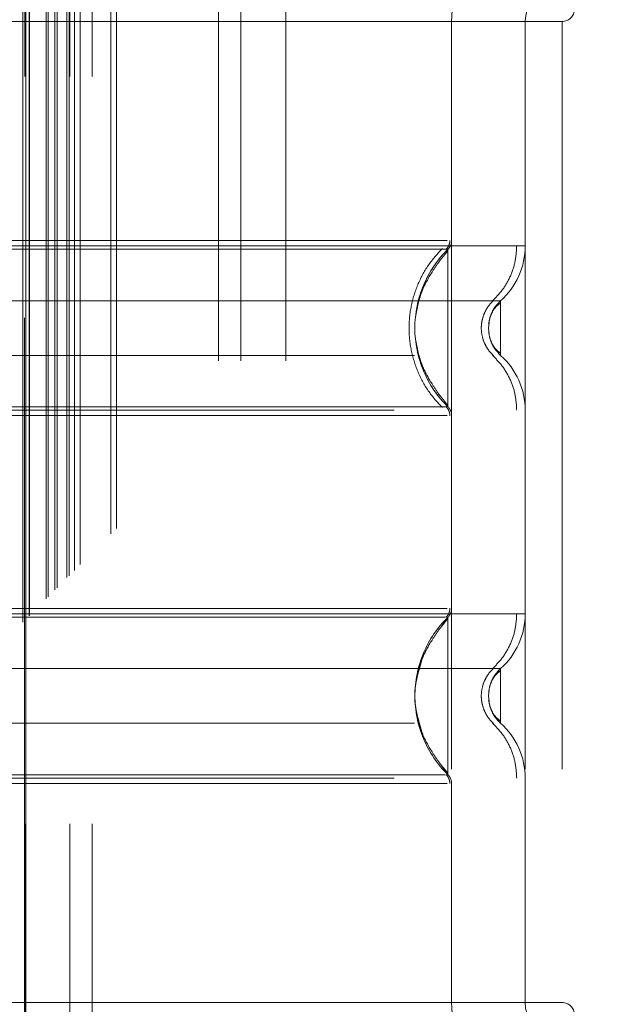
# Model space of a CAD drawing. Header units: inches. Extents: x 0.2 to 10.7, y 0.2 to 7.9.
# Tile 53 of 105: x 3.0968 to 3.1747, y 4.3065 to 4.4382. Entities that reach past the tile are written whole.
import ezdxf

# ---------------------------------------------------------------- set-up
doc = ezdxf.new("R2010")
doc.units = ezdxf.units.IN
doc.header["$MEASUREMENT"] = 0
doc.linetypes.add('HIDDEN', pattern=[0.07500000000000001, 0.05, -0.025])
doc.layers.add('DIMENSIONS', color=140, linetype='Continuous')
doc.styles.add('SLDTEXTSTYLE0', font='TXT', dxfattribs={"width": 0.7})
doc.dimstyles.new('SLDDIMSTYLE0', dxfattribs={"dimtxt": 0.0849609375, "dimasz": 0.13, "dimexe": 0, "dimexo": 0.0625, "dimgap": 0.021240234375, "dimtad": 0, "dimtih": 1, "dimtoh": 1, "dimlfac": 12, "dimrnd": 1e-09, "dimzin": 12, "dimdsep": 46, "dimtxsty": 'SLDTEXTSTYLE0', "dimsah": 1, "dimcen": 0.09, "dimadec": 0, "dimazin": 3, "dimtfac": 1, "dimtofl": 0, "dimtmove": 0, "dimatfit": 3, "dimfxl": 0, "dimfrac": 2, "dimtolj": 1, "dimtzin": 12, "dimarcsym": 0})

# ---------------------------------------------------------------- blocks, each defined once
blk = doc.blocks.new('_D_1')
at = {"layer": 'DIMENSIONS'}
for p, q in [((3.267523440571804, 4.623208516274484), (2.595010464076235, 4.623208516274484)), ((2.720010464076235, 4.623208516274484), (2.720010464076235, 4.082856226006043)), ((2.558436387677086, 3.928805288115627), (2.529906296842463, 3.928805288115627)), ((2.529906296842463, 3.928805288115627), (2.529906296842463, 3.793774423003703)), ((2.881584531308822, 3.928805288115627), (2.910114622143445, 3.928805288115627)), ((2.910114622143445, 3.928805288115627), (2.910114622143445, 3.793774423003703)), ((2.529906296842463, 3.793774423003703), (2.558436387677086, 3.793774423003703)), ((2.910114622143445, 3.793774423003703), (2.881584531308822, 3.793774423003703)), ((2.720010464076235, 3.132930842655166), (2.720010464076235, 3.774754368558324)), ((3.267523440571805, 3.132930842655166), (2.595010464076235, 3.132930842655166))]:
    blk.add_line(p, q, dxfattribs=at)
for points in [[(2.720010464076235, 4.623208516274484), (2.700010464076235, 4.493208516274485), (2.740010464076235, 4.493208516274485)], [(2.720010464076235, 3.132930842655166), (2.740010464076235, 3.262930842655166), (2.700010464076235, 3.262930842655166)]]:
    blk.add_solid(points, dxfattribs=at)
at = {"layer": 'DIMENSIONS', "char_height": 0.08333333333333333, "attachment_point": 1, "style": 'SLDTEXTSTYLE0'}
for s, insert in [('17.88', (2.558436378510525, 4.055247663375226)), ('454.2', (2.558436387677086, 3.901196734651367))]:
    blk.add_mtext(s, dxfattribs=dict(at, insert=insert))

msp = doc.modelspace()

# ---------------------------------------------------------------- linework, layer by layer
at = {"color": 7, "linetype": 'HIDDEN', "lineweight": 18}
for p, q in [((3.097250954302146, 2.95761668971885), (3.097250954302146, 4.798522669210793)), ((3.097463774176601, 4.798295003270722), (3.097463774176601, 2.957847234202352)), ((3.097667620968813, 4.798106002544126), (3.097667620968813, 2.958033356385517)), ((3.097667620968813, 2.958033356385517), (3.097667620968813, 4.798106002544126)), ((3.098084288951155, 2.958450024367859), (3.098084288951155, 4.797689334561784)), ((3.098131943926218, 2.958480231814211), (3.098131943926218, 4.797646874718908)), ((3.100375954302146, 2.96074168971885), (3.100375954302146, 4.795397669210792)), ((3.100375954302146, 2.96074168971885), (3.100375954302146, 4.795397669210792)), ((3.100616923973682, 2.960982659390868), (3.100616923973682, 4.795156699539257)), ((3.101546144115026, 2.96191187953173), (3.101546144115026, 4.794227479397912)), ((3.101834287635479, 2.962200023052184), (3.101834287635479, 4.793939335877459)), ((3.103456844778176, 2.963803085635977), (3.103456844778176, 4.792334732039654)), ((3.104164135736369, 2.964529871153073), (3.104164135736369, 4.79160948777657)), ((3.104937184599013, 2.965302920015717), (3.104937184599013, 4.790836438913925)), ((3.109027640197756, 2.969393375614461), (3.109027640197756, 4.786745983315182)), ((3.109756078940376, 2.970124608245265), (3.109756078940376, 4.786035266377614)), ((3.123390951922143, 2.992577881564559), (3.123390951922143, 4.763494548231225)), ((3.123390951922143, 2.992577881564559), (3.123390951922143, 4.763494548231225)), ((3.126390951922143, 2.992577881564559), (3.126390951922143, 4.763494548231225)), ((3.132390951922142, 2.992577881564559), (3.132390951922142, 4.763494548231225)), ((3.097523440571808, 3.030611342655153), (3.097523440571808, 4.725528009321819)), ((3.103523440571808, 3.030611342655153), (3.103523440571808, 4.725528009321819)), ((3.106523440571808, 3.030611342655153), (3.106523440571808, 4.725528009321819)), ((3.106523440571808, 3.030611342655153), (3.106523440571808, 4.725528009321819)), ((3.154574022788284, 4.437953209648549), (3.072553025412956, 4.437953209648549)), ((3.154574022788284, 4.437953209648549), (3.154574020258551, 4.408657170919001)), ((3.169337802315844, 4.437953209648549), (3.154574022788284, 4.437953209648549)), ((3.154574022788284, 4.437953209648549), (3.154574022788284, 4.306719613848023)), ((3.164416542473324, 4.437953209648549), (3.164416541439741, 4.407946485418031)), ((3.164416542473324, 4.437953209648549), (3.164416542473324, 4.306719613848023)), ((3.169337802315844, 4.437953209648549), (3.169337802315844, 4.306719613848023)), ((3.169337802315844, 4.437953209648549), (3.169337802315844, 4.306719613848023)), ((3.159582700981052, 4.397746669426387), (3.159495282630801, 4.396942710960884)), ((3.159495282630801, 4.396942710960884), (3.159582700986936, 4.39613875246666)), ((3.046880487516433, 4.385938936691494), (3.164416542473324, 4.385938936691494)), ((3.15408290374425, 4.358274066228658), (3.153240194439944, 4.357023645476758)), ((3.154082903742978, 4.35785170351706), (3.154082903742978, 4.358274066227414)), ((3.159582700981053, 4.348534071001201), (3.159495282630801, 4.347730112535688)), ((3.159585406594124, 4.348547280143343), (3.159496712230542, 4.347730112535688)), ((3.159495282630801, 4.347730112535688), (3.159582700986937, 4.346926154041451)), ((3.159496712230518, 4.347730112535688), (3.159585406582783, 4.346912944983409)), ((3.15324019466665, 4.338436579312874), (3.154082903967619, 4.337186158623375)), ((3.154082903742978, 4.33718615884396), (3.154082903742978, 4.33760852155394)), ((3.164416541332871, 4.336726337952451), (3.164416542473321, 4.306719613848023)), ((3.154574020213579, 4.336015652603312), (3.15457402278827, 4.306719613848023)), ((3.154574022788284, 4.306719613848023), (3.072553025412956, 4.306719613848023)), ((3.169337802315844, 4.306719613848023), (3.154574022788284, 4.306719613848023))]:
    msp.add_line(p, q, dxfattribs=at)
for centre, radius, start, end in [((3.169337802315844, 4.437953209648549), 0.01476377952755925, 90, 180), ((3.169337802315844, 4.437953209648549), 0.004921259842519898, 90, 180), ((3.169337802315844, 4.439593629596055), 0.001640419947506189, 270.0000000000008, 0), ((3.152933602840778, 4.408657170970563), 0.001640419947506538, 314.476272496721, 359.9999999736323), ((3.154574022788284, 4.407946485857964), 0.009842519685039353, 311.7633977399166, 0), ((3.154574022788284, 4.385938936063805), 0.009842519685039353, 0, 48.23660226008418), ((3.152933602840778, 4.385228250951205), 0.001640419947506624, 2.751638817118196e-08, 45.52372749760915), ((3.152933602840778, 4.359444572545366), 0.001640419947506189, 314.4762724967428, 359.9999999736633), ((3.154574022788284, 4.358733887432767), 0.009842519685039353, 311.7633977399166, 0), ((3.154574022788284, 4.336726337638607), 0.009842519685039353, 0, 48.23660226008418), ((3.152933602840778, 4.336015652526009), 0.001640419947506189, 2.751638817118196e-08, 45.52372749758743), ((3.169337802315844, 4.306719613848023), 0.01476377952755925, 180, 270.0000000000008), ((3.169337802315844, 4.306719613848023), 0.004921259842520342, 180, 270.0000000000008), ((3.169337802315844, 4.305079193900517), 0.001640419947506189, 0, 90)]:
    msp.add_arc(centre, radius, start, end, dxfattribs=at)
for points, knots in [([(3.103181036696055, 2.96355164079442), (3.10317367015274, 2.96569206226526), (3.103152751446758, 2.971770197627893), (3.103135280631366, 2.982804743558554), (3.103124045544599, 2.99755038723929), (3.103123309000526, 3.014691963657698), (3.103128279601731, 3.039207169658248), (3.103133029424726, 3.069642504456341), (3.103128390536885, 3.115017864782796), (3.103130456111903, 3.169331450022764), (3.103129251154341, 3.287855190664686), (3.103130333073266, 3.520783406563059), (3.103129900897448, 3.908648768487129), (3.103129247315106, 4.249902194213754), (3.103130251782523, 4.484853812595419), (3.103128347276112, 4.572846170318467), (3.103133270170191, 4.638978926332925), (3.10312973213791, 4.683394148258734), (3.103124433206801, 4.70583671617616), (3.103123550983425, 4.727080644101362), (3.103134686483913, 4.745822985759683), (3.103160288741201, 4.761429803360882), (3.10319553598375, 4.773989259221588), (3.103234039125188, 4.783927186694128), (3.103263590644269, 4.78980559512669), (3.103275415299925, 4.792418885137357), (3.10327576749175, 4.792496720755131)], [0, 0, 0, 0, 0.003510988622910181, 0.009970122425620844, 0.01809984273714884, 0.02769812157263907, 0.03808723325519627, 0.05831184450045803, 0.07762083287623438, 0.1125158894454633, 0.1474017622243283, 0.2720338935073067, 0.4945852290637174, 0.7836126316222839, 0.8317877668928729, 0.87997353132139, 0.9279454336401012, 0.9402645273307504, 0.952827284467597, 0.964757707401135, 0.9751106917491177, 0.9835701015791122, 0.9903575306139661, 0.9957119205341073, 0.9998722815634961, 1, 1, 1, 1]), ([(3.164416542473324, 4.407946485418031), (3.164196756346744, 4.407946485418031), (3.163757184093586, 4.407946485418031), (3.160245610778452, 4.407946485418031), (3.154787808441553, 4.40794648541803), (3.147386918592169, 4.407946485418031), (3.138382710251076, 4.40794648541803), (3.128106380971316, 4.407946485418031), (3.116956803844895, 4.40794648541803), (3.105361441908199, 4.407946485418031), (3.093765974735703, 4.40794648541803), (3.082616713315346, 4.407946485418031), (3.072339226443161, 4.407946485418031), (3.063339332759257, 4.40794648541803), (3.055922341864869, 4.407946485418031), (3.050524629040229, 4.407946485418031), (3.047418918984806, 4.407946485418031), (3.047014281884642, 4.407946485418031), (3.046880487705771, 4.407946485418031)], [0, 0, 0, 0, 0.06454114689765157, 0.1290822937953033, 0.1936234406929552, 0.2581645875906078, 0.3227057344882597, 0.3872468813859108, 0.4517880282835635, 0.5163291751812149, 0.5808703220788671, 0.6454114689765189, 0.7099526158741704, 0.774493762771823, 0.8390349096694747, 0.9035760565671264, 0.9681172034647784, 1, 1, 1, 1]), ([(3.153999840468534, 4.408657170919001), (3.153906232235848, 4.408657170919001), (3.153574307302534, 4.408657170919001), (3.151047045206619, 4.408657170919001), (3.146563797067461, 4.408657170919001), (3.140378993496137, 4.408657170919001), (3.13288014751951, 4.408657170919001), (3.124315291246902, 4.408657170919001), (3.115024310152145, 4.408657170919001), (3.105361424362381, 4.408657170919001), (3.095698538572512, 4.408657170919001), (3.086407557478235, 4.408657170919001), (3.077842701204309, 4.408657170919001), (3.070343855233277, 4.408657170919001), (3.064159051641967, 4.408657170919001), (3.059675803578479, 4.408657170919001), (3.057148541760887, 4.408657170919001), (3.056816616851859, 4.408657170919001), (3.056723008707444, 4.408657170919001)], [0, 0, 0, 0, 0.02656569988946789, 0.09419917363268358, 0.1618326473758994, 0.2294661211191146, 0.2970995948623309, 0.3647330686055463, 0.4323665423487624, 0.5000000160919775, 0.5676334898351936, 0.6352669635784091, 0.7029004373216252, 0.7705339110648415, 0.8381673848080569, 0.9058008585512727, 0.9734343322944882, 1, 1, 1, 1]), ([(3.153333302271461, 4.38630050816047), (3.152669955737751, 4.387028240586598), (3.151343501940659, 4.388483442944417), (3.149965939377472, 4.391132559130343), (3.149086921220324, 4.393973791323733), (3.14878471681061, 4.396942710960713), (3.149086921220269, 4.399911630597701), (3.149965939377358, 4.402752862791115), (3.151343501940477, 4.405401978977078), (3.152669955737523, 4.406857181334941), (3.153333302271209, 4.407584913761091)], [0, 0, 0, 0, 0.125085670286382, 0.2501262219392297, 0.3751553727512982, 0.4999999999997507, 0.6248446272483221, 0.7498737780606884, 0.874914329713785, 1, 1, 1, 1]), ([(3.153842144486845, 4.407481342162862), (3.153915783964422, 4.407561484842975), (3.15406453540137, 4.407723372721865), (3.154216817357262, 4.408019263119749), (3.154320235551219, 4.408335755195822), (3.154330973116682, 4.408555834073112), (3.154336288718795, 4.408664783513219)], [0, 0, 0, 0, 0.2475269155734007, 0.5000033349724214, 0.7524780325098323, 1, 1, 1, 1]), ([(3.16001735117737, 4.400572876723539), (3.160494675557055, 4.401059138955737), (3.161460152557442, 4.402042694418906), (3.162482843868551, 4.403874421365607), (3.163151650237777, 4.405869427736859), (3.163235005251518, 4.407259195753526), (3.163276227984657, 4.407946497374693)], [0, 0, 0, 0, 0.2471297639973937, 0.499865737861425, 0.7526615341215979, 1, 1, 1, 1]), ([(3.154082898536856, 4.407486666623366), (3.154090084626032, 4.407486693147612), (3.152811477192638, 4.407486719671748), (3.147935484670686, 4.407486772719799), (3.144322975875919, 4.407486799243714), (3.135300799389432, 4.407486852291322), (3.129897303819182, 4.407486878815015), (3.11811499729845, 4.40748693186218), (3.111738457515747, 4.407486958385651), (3.098984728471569, 4.407487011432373), (3.092607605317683, 4.407487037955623), (3.080826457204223, 4.407487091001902), (3.075421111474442, 4.40748711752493), (3.066400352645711, 4.407487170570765), (3.062787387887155, 4.407487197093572), (3.057911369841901, 4.407487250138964), (3.056629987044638, 4.407487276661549), (3.056640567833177, 4.407487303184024)], [0, 0, 0, 0, 0.125, 0.125, 0.25, 0.25, 0.375, 0.375, 0.5, 0.5, 0.625, 0.625, 0.75, 0.75, 0.875, 0.875, 1, 1, 1, 1]), ([(3.154082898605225, 4.386398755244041), (3.151268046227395, 4.389130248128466), (3.148048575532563, 4.396942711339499), (3.151268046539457, 4.404755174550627), (3.154082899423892, 4.407486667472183)], [0.02713175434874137, 0.02713175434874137, 0.02713175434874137, 0.02713175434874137, 0.499999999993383, 0.9728682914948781, 0.9728682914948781, 0.9728682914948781, 0.9728682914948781]), ([(3.154082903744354, 4.407281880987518), (3.153682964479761, 4.406806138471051), (3.152935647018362, 4.405917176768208), (3.151722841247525, 4.404097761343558), (3.150345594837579, 4.401657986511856), (3.149958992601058, 4.399624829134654), (3.149729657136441, 4.398418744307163)], [0, 0, 0, 0, 0.1830305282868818, 0.3420067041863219, 0.6096732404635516, 1, 1, 1, 1]), ([(3.154082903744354, 4.386398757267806), (3.154082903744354, 4.386371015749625), (3.154082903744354, 4.388120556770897), (3.154082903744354, 4.392803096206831), (3.154082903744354, 4.39694271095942), (3.154082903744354, 4.401082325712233), (3.154082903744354, 4.405764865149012), (3.154082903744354, 4.407514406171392), (3.154082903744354, 4.407486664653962)], [3.14159265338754, 3.14159265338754, 3.14159265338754, 3.14159265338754, 3.92699081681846, 4.31968989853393, 4.71238898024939, 5.10508806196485, 5.49778714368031, 6.28318530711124, 6.28318530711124, 6.28318530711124, 6.28318530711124]), ([(3.161130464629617, 4.400604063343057), (3.161139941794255, 4.400604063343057), (3.157861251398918, 4.400604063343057), (3.145184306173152, 4.400604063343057), (3.12752175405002, 4.400604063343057), (3.105361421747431, 4.400604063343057), (3.083201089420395, 4.400604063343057), (3.065538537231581, 4.400604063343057), (3.052861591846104, 4.400604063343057), (3.049582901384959, 4.400604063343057), (3.049592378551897, 4.400604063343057)], [4.712414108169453, 4.712414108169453, 4.712414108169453, 4.712414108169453, 5.15721612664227, 5.4883921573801, 5.8858033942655, 6.2832146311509, 6.68062586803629, 7.07803710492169, 7.40921313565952, 7.854015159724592, 7.854015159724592, 7.854015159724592, 7.854015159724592]), ([(3.160181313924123, 4.393248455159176), (3.159938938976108, 4.393494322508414), (3.159453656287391, 4.393986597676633), (3.158944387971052, 4.39490470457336), (3.158616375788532, 4.395898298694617), (3.158502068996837, 4.396942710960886), (3.158616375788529, 4.397987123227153), (3.158944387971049, 4.398980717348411), (3.15945365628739, 4.399898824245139), (3.15993893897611, 4.400391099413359), (3.160181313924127, 4.4006369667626)], [0, 0, 0, 0, 0.1248322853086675, 0.249938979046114, 0.3751056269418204, 0.4999999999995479, 0.6248943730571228, 0.7500610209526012, 0.8751677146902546, 1, 1, 1, 1]), ([(3.161129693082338, 4.400319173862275), (3.160917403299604, 4.400163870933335), (3.160497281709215, 4.399856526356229), (3.160021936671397, 4.399162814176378), (3.159671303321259, 4.39835674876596), (3.159572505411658, 4.39775576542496), (3.159523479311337, 4.397457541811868)], [0, 0, 0, 0, 0.2572717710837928, 0.5091409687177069, 0.7564229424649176, 1, 1, 1, 1]), ([(3.161129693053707, 4.400604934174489), (3.160890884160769, 4.40035858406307), (3.160412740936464, 4.399865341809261), (3.15998638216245, 4.3991636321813), (3.159851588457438, 4.39872073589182), (3.159816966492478, 4.398606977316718)], [0, 0, 0, 0, 0.4257879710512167, 0.8525127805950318, 0.9999999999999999, 0.9999999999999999, 0.9999999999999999, 0.9999999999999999]), ([(3.161129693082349, 4.393280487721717), (3.161129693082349, 4.393280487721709), (3.161129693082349, 4.393375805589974), (3.161129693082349, 4.393742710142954), (3.161129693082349, 4.394014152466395), (3.161129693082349, 4.394692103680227), (3.161129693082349, 4.395098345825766), (3.161129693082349, 4.395984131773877), (3.161129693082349, 4.396463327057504), (3.161129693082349, 4.39742209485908), (3.161129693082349, 4.397901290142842), (3.161129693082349, 4.398787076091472), (3.161129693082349, 4.399193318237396), (3.161129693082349, 4.399871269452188), (3.161129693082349, 4.400142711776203), (3.161129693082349, 4.400509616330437), (3.161129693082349, 4.400604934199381), (3.161129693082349, 4.400604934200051)], [0, 0, 0, 0, 0.125, 0.125, 0.25, 0.25, 0.375, 0.375, 0.5, 0.5, 0.625, 0.625, 0.75, 0.75, 0.875, 0.875, 1, 1, 1, 1]), ([(3.159523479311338, 4.396427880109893), (3.159572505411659, 4.396129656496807), (3.159671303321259, 4.395528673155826), (3.160021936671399, 4.394722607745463), (3.160497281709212, 4.394028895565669), (3.160917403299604, 4.393721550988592), (3.161129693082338, 4.393566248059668)], [0, 0, 0, 0, 0.2435770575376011, 0.4908590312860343, 0.7427282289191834, 1, 1, 1, 1]), ([(3.149729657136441, 4.395466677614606), (3.149958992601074, 4.394260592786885), (3.150345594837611, 4.392227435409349), (3.151722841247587, 4.389787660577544), (3.152935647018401, 4.387968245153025), (3.153682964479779, 4.387079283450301), (3.154082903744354, 4.386603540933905)], [0, 0, 0, 0, 0.3903267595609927, 0.657993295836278, 0.8169694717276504, 0.9999999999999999, 0.9999999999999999, 0.9999999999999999, 0.9999999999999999]), ([(3.159816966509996, 4.395278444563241), (3.159851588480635, 4.395164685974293), (3.159986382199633, 4.394721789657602), (3.160412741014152, 4.394020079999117), (3.160890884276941, 4.3935268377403), (3.161129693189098, 4.393280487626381)], [0, 0, 0, 0, 0.1474872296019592, 0.5742120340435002, 1, 1, 1, 1]), ([(3.049592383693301, 4.393281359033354), (3.049582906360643, 4.393281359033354), (3.052861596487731, 4.393281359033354), (3.065538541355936, 4.393281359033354), (3.083201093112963, 4.393281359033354), (3.105361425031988, 4.393281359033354), (3.127521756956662, 4.393281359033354), (3.145184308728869, 4.393281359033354), (3.157861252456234, 4.393281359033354), (3.161139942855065, 4.393281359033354), (3.161130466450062, 4.393281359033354)], [4.712364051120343, 4.712364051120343, 4.712364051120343, 4.712364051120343, 5.15716607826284, 5.488342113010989, 5.885753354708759, 6.28316459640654, 6.68057583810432, 7.077987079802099, 7.40916311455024, 7.853965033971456, 7.853965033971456, 7.853965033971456, 7.853965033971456]), ([(3.163276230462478, 4.385938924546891), (3.16323500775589, 4.386626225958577), (3.163151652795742, 4.388015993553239), (3.162482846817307, 4.390010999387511), (3.161460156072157, 4.3918427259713), (3.160494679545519, 4.392826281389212), (3.160017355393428, 4.393312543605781)], [0, 0, 0, 0, 0.24733846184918, 0.5001342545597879, 0.7528702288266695, 1, 1, 1, 1]), ([(3.056640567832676, 4.386398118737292), (3.056629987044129, 4.386398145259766), (3.057911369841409, 4.386398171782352), (3.06278738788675, 4.386398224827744), (3.066400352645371, 4.386398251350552), (3.075421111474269, 4.386398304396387), (3.08082645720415, 4.386398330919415), (3.092607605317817, 4.386398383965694), (3.098984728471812, 4.386398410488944), (3.111738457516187, 4.386398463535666), (3.118114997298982, 4.386398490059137), (3.129897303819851, 4.386398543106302), (3.13530079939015, 4.386398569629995), (3.144322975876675, 4.386398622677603), (3.147935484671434, 4.386398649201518), (3.152811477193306, 4.386398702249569), (3.154090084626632, 4.386398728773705), (3.154082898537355, 4.386398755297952)], [0, 0, 0, 0, 0.125, 0.125, 0.25, 0.25, 0.375, 0.375, 0.5, 0.5, 0.625, 0.625, 0.75, 0.75, 0.875, 0.875, 1, 1, 1, 1]), ([(3.056723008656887, 4.385228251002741), (3.056816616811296, 4.385228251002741), (3.057148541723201, 4.385228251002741), (3.059675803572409, 4.385228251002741), (3.064159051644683, 4.385228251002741), (3.070343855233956, 4.385228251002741), (3.077842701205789, 4.385228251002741), (3.086407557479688, 4.385228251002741), (3.095698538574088, 4.385228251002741), (3.105361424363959, 4.385228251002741), (3.115024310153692, 4.385228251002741), (3.124315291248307, 4.385228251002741), (3.132880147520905, 4.385228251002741), (3.140378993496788, 4.385228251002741), (3.146563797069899, 4.385228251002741), (3.151047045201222, 4.385228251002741), (3.153574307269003, 4.385228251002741), (3.153906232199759, 4.385228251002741), (3.153999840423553, 4.385228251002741)], [0, 0, 0, 0, 0.0265656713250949, 0.09419914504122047, 0.1618326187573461, 0.2294660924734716, 0.2970995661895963, 0.3647330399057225, 0.4323665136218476, 0.4999999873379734, 0.5676334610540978, 0.6352669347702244, 0.7029004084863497, 0.7705338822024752, 0.8381673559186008, 0.9058008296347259, 0.9734343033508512, 1, 1, 1, 1]), ([(3.154336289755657, 4.385220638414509), (3.154330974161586, 4.385329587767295), (3.154320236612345, 4.385549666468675), (3.154216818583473, 4.385866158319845), (3.154064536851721, 4.386162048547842), (3.153915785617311, 4.386323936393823), (3.153842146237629, 4.386404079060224)], [0, 0, 0, 0, 0.247521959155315, 0.4999966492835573, 0.7524730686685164, 1, 1, 1, 1]), ([(3.153999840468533, 4.359444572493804), (3.153906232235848, 4.359444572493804), (3.153574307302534, 4.359444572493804), (3.151047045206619, 4.359444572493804), (3.14656379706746, 4.359444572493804), (3.140378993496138, 4.359444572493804), (3.13288014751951, 4.359444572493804), (3.124315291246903, 4.359444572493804), (3.115024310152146, 4.359444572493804), (3.105361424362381, 4.359444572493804), (3.095698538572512, 4.359444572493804), (3.086407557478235, 4.359444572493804), (3.077842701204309, 4.359444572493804), (3.070343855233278, 4.359444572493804), (3.064159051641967, 4.359444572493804), (3.059675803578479, 4.359444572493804), (3.057148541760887, 4.359444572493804), (3.056816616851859, 4.359444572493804), (3.056723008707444, 4.359444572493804)], [0, 0, 0, 0, 0.02656569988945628, 0.09419917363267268, 0.1618326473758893, 0.2294661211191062, 0.2970995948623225, 0.3647330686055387, 0.4323665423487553, 0.500000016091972, 0.5676334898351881, 0.635266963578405, 0.702900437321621, 0.7705339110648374, 0.8381673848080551, 0.9058008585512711, 0.9734343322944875, 1, 1, 1, 1]), ([(3.153842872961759, 4.358268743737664), (3.153916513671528, 4.35834888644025), (3.154065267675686, 4.358510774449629), (3.154217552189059, 4.358806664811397), (3.154320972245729, 4.359123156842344), (3.15433171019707, 4.359343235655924), (3.154337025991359, 4.359452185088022)], [0, 0, 0, 0, 0.2475266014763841, 0.5000029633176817, 0.7524777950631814, 1, 1, 1, 1]), ([(3.164416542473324, 4.358733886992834), (3.16419675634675, 4.358733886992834), (3.163757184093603, 4.358733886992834), (3.160245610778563, 4.358733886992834), (3.154787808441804, 4.358733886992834), (3.147386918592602, 4.358733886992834), (3.138382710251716, 4.358733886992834), (3.128106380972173, 4.358733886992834), (3.11695680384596, 4.358733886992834), (3.105361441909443, 4.358733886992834), (3.093765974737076, 4.358733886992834), (3.082616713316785, 4.358733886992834), (3.072339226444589, 4.358733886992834), (3.063339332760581, 4.358733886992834), (3.055922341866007, 4.358733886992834), (3.050524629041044, 4.358733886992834), (3.047418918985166, 4.358733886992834), (3.047014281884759, 4.358733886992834), (3.046880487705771, 4.358733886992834)], [0, 0, 0, 0, 0.06454114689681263, 0.1290822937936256, 0.1936234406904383, 0.258164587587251, 0.3227057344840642, 0.3872468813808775, 0.4517880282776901, 0.5163291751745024, 0.5808703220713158, 0.6454114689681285, 0.7099526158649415, 0.7744937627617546, 0.8390349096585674, 0.9035760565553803, 0.9681172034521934, 1, 1, 1, 1]), ([(3.153763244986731, 4.358274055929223), (3.153732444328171, 4.358274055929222), (3.153566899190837, 4.358274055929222), (3.152191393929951, 4.358274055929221), (3.149267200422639, 4.358274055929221), (3.144400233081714, 4.358274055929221), (3.137438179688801, 4.35827405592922), (3.128305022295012, 4.35827405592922), (3.117358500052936, 4.358274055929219), (3.105361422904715, 4.358274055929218), (3.093364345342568, 4.358274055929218), (3.082417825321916, 4.358274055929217), (3.073284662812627, 4.358274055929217), (3.066322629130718, 4.358274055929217), (3.061455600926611, 4.358274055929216), (3.058531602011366, 4.358274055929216), (3.057156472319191, 4.358274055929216), (3.056990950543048, 4.358274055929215), (3.05696031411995, 4.358274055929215)], [0, 0, 0, 0, 0.01170879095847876, 0.06293155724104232, 0.1206490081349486, 0.1851790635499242, 0.2564308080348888, 0.3337141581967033, 0.415615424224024, 0.5000373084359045, 0.5844591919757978, 0.6663604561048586, 0.7436438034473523, 0.8148955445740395, 0.8794255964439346, 0.9371430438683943, 0.9883658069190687, 1, 1, 1, 1]), ([(3.154082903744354, 4.358069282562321), (3.153682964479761, 4.357593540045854), (3.152935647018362, 4.356704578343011), (3.151722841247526, 4.354885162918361), (3.150345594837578, 4.35244538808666), (3.149958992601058, 4.350412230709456), (3.149729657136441, 4.349206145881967)], [0, 0, 0, 0, 0.1830305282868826, 0.3420067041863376, 0.6096732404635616, 1, 1, 1, 1]), ([(3.154082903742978, 4.33760852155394), (3.154082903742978, 4.337701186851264), (3.154082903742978, 4.337989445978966), (3.154082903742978, 4.340134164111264), (3.154082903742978, 4.343576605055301), (3.154082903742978, 4.347730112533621), (3.154082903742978, 4.351883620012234), (3.154082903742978, 4.355326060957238), (3.154082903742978, 4.357470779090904), (3.154082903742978, 4.357759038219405), (3.154082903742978, 4.35785170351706)], [0, 0, 0, 0, 0.06819172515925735, 0.2121278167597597, 0.3560639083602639, 0.499999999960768, 0.6439360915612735, 0.7878721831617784, 0.9318082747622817, 1, 1, 1, 1]), ([(3.160017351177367, 4.351360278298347), (3.160494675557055, 4.351846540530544), (3.161460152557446, 4.352830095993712), (3.162482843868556, 4.354661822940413), (3.163151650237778, 4.356656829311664), (3.163235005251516, 4.35804659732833), (3.163276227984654, 4.358733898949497)], [0, 0, 0, 0, 0.2471297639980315, 0.4998657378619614, 0.7526615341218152, 1, 1, 1, 1]), ([(3.150705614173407, 4.352863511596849), (3.150181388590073, 4.35115237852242), (3.149132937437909, 4.347730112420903), (3.150181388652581, 4.3443078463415), (3.150705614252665, 4.342596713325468)], [0, 0, 0, 0, 0.500000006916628, 1, 1, 1, 1]), ([(3.161130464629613, 4.351391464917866), (3.161139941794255, 4.351391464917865), (3.157861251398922, 4.351391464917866), (3.14518430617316, 4.351391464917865), (3.127521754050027, 4.351391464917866), (3.105361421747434, 4.351391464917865), (3.083201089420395, 4.351391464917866), (3.065538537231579, 4.351391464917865), (3.052861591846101, 4.351391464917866), (3.04958290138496, 4.351391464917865), (3.049592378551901, 4.351391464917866)], [4.712414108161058, 4.712414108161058, 4.712414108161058, 4.712414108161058, 5.15721612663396, 5.48839215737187, 5.88580339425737, 6.28321463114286, 6.68062586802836, 7.07803710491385, 7.40921313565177, 7.854015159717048, 7.854015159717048, 7.854015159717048, 7.854015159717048]), ([(3.160181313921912, 4.344035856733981), (3.159938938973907, 4.344281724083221), (3.15945365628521, 4.344773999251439), (3.158944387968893, 4.345692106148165), (3.158616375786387, 4.346685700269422), (3.158502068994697, 4.347730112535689), (3.158616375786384, 4.348774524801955), (3.15894438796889, 4.349768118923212), (3.15945365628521, 4.35068622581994), (3.15993893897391, 4.35117850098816), (3.160181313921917, 4.3514243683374)], [0, 0, 0, 0, 0.1248322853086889, 0.2499389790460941, 0.3751056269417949, 0.499999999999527, 0.6248943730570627, 0.7500610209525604, 0.8751677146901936, 1, 1, 1, 1]), ([(3.161129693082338, 4.351106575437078), (3.160917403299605, 4.350951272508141), (3.160497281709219, 4.350643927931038), (3.160021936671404, 4.349950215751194), (3.159671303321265, 4.349144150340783), (3.159572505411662, 4.348543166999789), (3.15952347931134, 4.348244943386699)], [0, 0, 0, 0, 0.2572717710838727, 0.5091409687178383, 0.756422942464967, 1, 1, 1, 1]), ([(3.161129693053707, 4.351392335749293), (3.160890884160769, 4.351145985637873), (3.160412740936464, 4.350652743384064), (3.159986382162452, 4.349951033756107), (3.159851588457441, 4.349508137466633), (3.159816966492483, 4.349394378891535)], [0, 0, 0, 0, 0.4257879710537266, 0.8525127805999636, 1, 1, 1, 1]), ([(3.161130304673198, 4.3513916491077), (3.160884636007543, 4.351148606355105), (3.160445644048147, 4.350714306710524), (3.160163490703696, 4.350166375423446), (3.160039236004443, 4.349925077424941)], [0, 0, 0, 0, 0.5596199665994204, 1, 1, 1, 1]), ([(3.161129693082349, 4.34406788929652), (3.161129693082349, 4.344067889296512), (3.161129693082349, 4.344163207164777), (3.161129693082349, 4.344530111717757), (3.161129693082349, 4.344801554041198), (3.161129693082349, 4.34547950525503), (3.161129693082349, 4.345885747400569), (3.161129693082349, 4.34677153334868), (3.161129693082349, 4.347250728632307), (3.161129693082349, 4.348209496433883), (3.161129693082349, 4.348688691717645), (3.161129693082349, 4.349574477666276), (3.161129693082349, 4.3499807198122), (3.161129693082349, 4.350658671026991), (3.161129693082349, 4.350930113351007), (3.161129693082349, 4.351297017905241), (3.161129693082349, 4.351392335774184), (3.161129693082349, 4.351392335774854)], [0, 0, 0, 0, 0.125, 0.125, 0.25, 0.25, 0.375, 0.375, 0.5, 0.5, 0.625, 0.625, 0.75, 0.75, 0.875, 0.875, 1, 1, 1, 1]), ([(3.159523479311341, 4.347215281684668), (3.159572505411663, 4.346917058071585), (3.159671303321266, 4.346316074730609), (3.160021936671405, 4.345510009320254), (3.160497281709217, 4.344816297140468), (3.160917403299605, 4.344508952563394), (3.161129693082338, 4.344353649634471)], [0, 0, 0, 0, 0.2435770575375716, 0.4908590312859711, 0.7427282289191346, 1, 1, 1, 1]), ([(3.149729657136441, 4.346254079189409), (3.149958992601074, 4.345047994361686), (3.150345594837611, 4.343014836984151), (3.151722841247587, 4.340575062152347), (3.152935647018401, 4.338755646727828), (3.153682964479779, 4.337866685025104), (3.154082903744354, 4.337390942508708)], [0, 0, 0, 0, 0.3903267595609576, 0.6579932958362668, 0.8169694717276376, 1, 1, 1, 1]), ([(3.159816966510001, 4.34606584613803), (3.159851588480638, 4.345952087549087), (3.159986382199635, 4.345509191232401), (3.160412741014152, 4.34480748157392), (3.160890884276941, 4.344314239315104), (3.161129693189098, 4.344067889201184)], [0, 0, 0, 0, 0.1474872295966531, 0.5742120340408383, 1, 1, 1, 1]), ([(3.160039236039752, 4.34553514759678), (3.160163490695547, 4.345293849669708), (3.160445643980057, 4.344745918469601), (3.160884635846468, 4.344311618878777), (3.161130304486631, 4.344068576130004)], [0, 0, 0, 0, 0.440379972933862, 1, 1, 1, 1]), ([(3.049592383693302, 4.344068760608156), (3.049582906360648, 4.344068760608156), (3.052861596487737, 4.344068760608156), (3.065538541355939, 4.344068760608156), (3.08320109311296, 4.344068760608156), (3.105361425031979, 4.344068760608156), (3.127521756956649, 4.344068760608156), (3.145184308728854, 4.344068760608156), (3.157861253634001, 4.344068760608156), (3.161139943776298, 4.344068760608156), (3.161130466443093, 4.344068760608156)], [4.712364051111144, 4.712364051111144, 4.712364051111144, 4.712364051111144, 5.157166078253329, 5.4883421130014, 5.88575335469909, 6.28316459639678, 6.680575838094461, 7.07798707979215, 7.409163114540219, 7.853965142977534, 7.853965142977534, 7.853965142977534, 7.853965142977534]), ([(3.163276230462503, 4.336726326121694), (3.163235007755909, 4.337413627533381), (3.163151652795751, 4.338803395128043), (3.162482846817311, 4.340798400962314), (3.161460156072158, 4.342630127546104), (3.160494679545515, 4.343613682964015), (3.160017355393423, 4.344099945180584)], [0, 0, 0, 0, 0.247338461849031, 0.5001342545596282, 0.7528702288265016, 0.9999999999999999, 0.9999999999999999, 0.9999999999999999, 0.9999999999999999]), ([(3.046880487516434, 4.336726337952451), (3.047014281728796, 4.336726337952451), (3.047418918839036, 4.336726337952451), (3.050524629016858, 4.336726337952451), (3.055922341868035, 4.336726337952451), (3.063339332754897, 4.336726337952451), (3.072339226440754, 4.336726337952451), (3.082616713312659, 4.336726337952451), (3.093765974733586, 4.336726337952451), (3.105361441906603, 4.336726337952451), (3.116956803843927, 4.336726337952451), (3.128106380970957, 4.336726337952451), (3.138382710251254, 4.336726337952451), (3.147386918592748, 4.336726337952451), (3.154787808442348, 4.336726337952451), (3.160245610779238, 4.336726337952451), (3.163757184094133, 4.336726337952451), (3.164196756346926, 4.336726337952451), (3.164416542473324, 4.336726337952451)], [0, 0, 0, 0, 0.03188280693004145, 0.09642395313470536, 0.1609650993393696, 0.2255062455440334, 0.2900473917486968, 0.3545885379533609, 0.4191296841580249, 0.483670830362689, 0.5482119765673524, 0.6127531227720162, 0.6772942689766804, 0.7418354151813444, 0.8063765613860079, 0.8709177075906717, 0.9354588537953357, 1, 1, 1, 1]), ([(3.056960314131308, 4.337186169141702), (3.056990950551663, 4.337186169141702), (3.057156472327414, 4.337186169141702), (3.058531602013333, 4.337186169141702), (3.061455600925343, 4.337186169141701), (3.066322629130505, 4.3371861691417), (3.073284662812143, 4.3371861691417), (3.082417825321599, 4.3371861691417), (3.093364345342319, 4.337186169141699), (3.105361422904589, 4.337186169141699), (3.117358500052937, 4.337186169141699), (3.128305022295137, 4.337186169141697), (3.13743817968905, 4.337186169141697), (3.144400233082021, 4.337186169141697), (3.149267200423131, 4.337186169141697), (3.152191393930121, 4.337186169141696), (3.153566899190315, 4.337186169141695), (3.15373244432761, 4.337186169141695), (3.153763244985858, 4.337186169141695)], [0, 0, 0, 0, 0.01163419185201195, 0.06285695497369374, 0.1205744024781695, 0.1851044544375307, 0.2563561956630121, 0.3336395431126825, 0.4155408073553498, 0.4999626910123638, 0.5843845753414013, 0.6662858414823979, 0.7435691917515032, 0.814820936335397, 0.8793509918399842, 0.937068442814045, 0.9882912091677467, 0.9999999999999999, 0.9999999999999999, 0.9999999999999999, 0.9999999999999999]), ([(3.154337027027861, 4.336008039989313), (3.154331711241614, 4.336116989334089), (3.154320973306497, 4.336337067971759), (3.154217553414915, 4.336653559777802), (3.154065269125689, 4.336949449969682), (3.153916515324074, 4.337111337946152), (3.153842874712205, 4.337191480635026)], [0, 0, 0, 0, 0.2475221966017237, 0.4999970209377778, 0.7524733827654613, 0.9999999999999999, 0.9999999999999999, 0.9999999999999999, 0.9999999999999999]), ([(3.056723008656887, 4.336015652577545), (3.056816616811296, 4.336015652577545), (3.057148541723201, 4.336015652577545), (3.059675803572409, 4.336015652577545), (3.064159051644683, 4.336015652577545), (3.070343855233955, 4.336015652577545), (3.077842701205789, 4.336015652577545), (3.086407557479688, 4.336015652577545), (3.095698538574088, 4.336015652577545), (3.105361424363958, 4.336015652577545), (3.115024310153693, 4.336015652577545), (3.124315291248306, 4.336015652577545), (3.132880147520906, 4.336015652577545), (3.140378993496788, 4.336015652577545), (3.146563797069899, 4.336015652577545), (3.151047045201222, 4.336015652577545), (3.153574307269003, 4.336015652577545), (3.153906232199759, 4.336015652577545), (3.153999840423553, 4.336015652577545)], [0, 0, 0, 0, 0.02656567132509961, 0.09419914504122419, 0.1618326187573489, 0.2294660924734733, 0.2970995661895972, 0.3647330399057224, 0.4323665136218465, 0.4999999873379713, 0.5676334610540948, 0.6352669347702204, 0.7029004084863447, 0.7705338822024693, 0.838167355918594, 0.9058008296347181, 0.9734343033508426, 1, 1, 1, 1])]:
    msp.add_open_spline(points, degree=3, knots=knots, dxfattribs=at)
for points in [[(3.154082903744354, 4.407486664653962), (3.15268733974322, 4.406115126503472), (3.150442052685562, 4.402810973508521), (3.149653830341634, 4.398901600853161), (3.149657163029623, 4.396942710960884)], [(3.149657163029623, 4.396942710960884), (3.149653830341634, 4.394983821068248), (3.150442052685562, 4.391074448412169), (3.152687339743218, 4.387770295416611), (3.154082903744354, 4.38639875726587)], [(3.154082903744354, 4.358274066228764), (3.15268733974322, 4.356902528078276), (3.150442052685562, 4.353598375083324), (3.149653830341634, 4.349689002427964), (3.149657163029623, 4.347730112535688)], [(3.149657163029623, 4.347730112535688), (3.149653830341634, 4.345771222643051), (3.150442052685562, 4.341861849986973), (3.152687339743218, 4.338557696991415), (3.154082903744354, 4.337186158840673)]]:
    msp.add_open_spline(points, degree=3, dxfattribs=at)

# ---------------------------------------------------------------- dimensions: what is measured, and where the dimension line sits
at = {"layer": 'DIMENSIONS'}
dim = msp.add_linear_dim(base=(2.720010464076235, 3.132930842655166), p1=(3.317523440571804, 4.623208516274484), p2=(3.317523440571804, 3.132930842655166), angle=90.0000000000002, dimstyle='SLDDIMSTYLE0', dxfattribs=at)
dim.commit()
dim.dimension.update_dxf_attribs({"geometry": '_D_1', "text_midpoint": (2.720010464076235, 3.928805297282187), "dimtype": 160})

doc.saveas('drawing.dxf')
